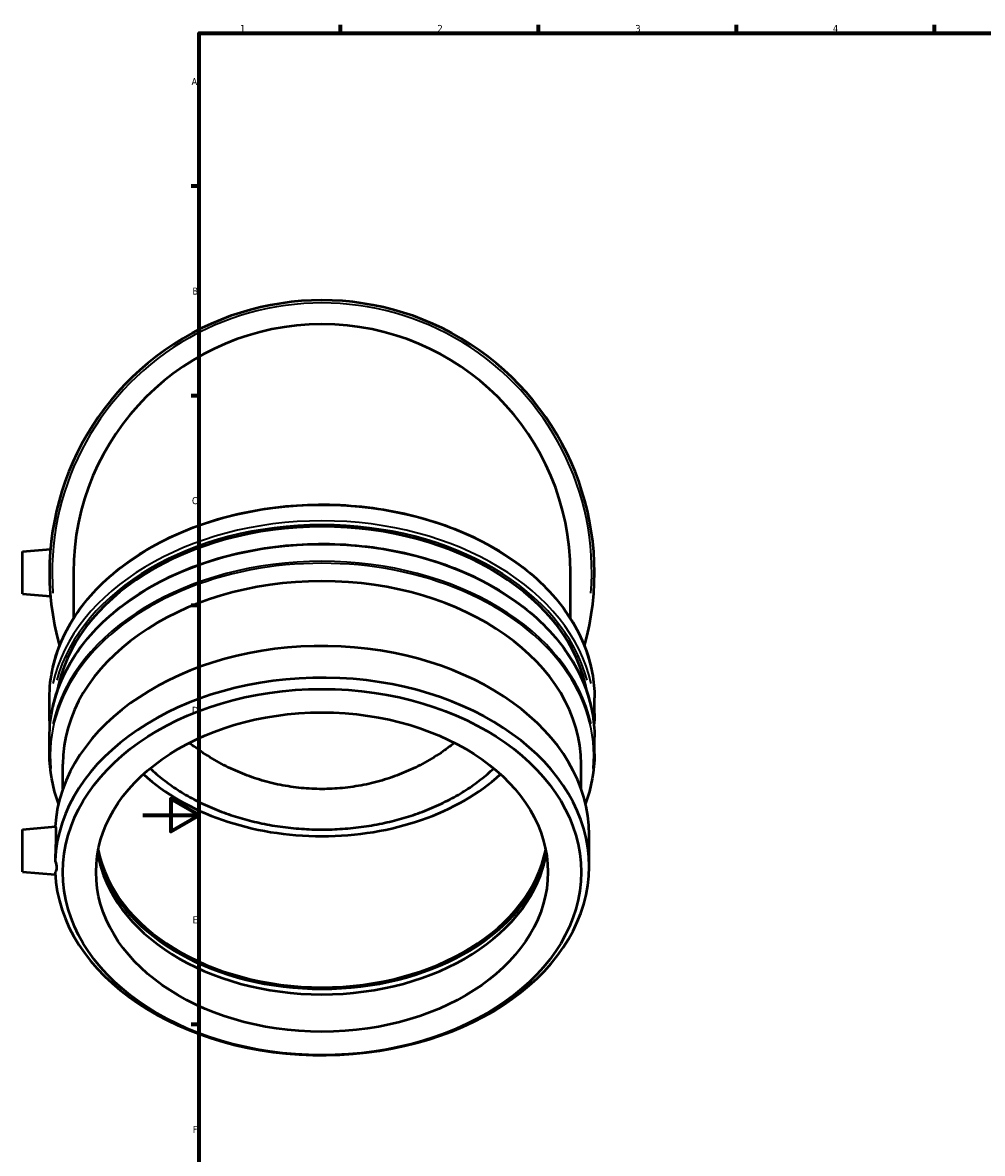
# Model space of a CAD drawing. Header units: millimetres. Extents: x -43 to 1144, y -318 to 1203.
# Tile 3 of 10: x -43 to 297, y 177 to 578. Entities that reach past the tile are written whole.
import ezdxf

# ---------------------------------------------------------------- set-up
doc = ezdxf.new("R2010")
doc.units = ezdxf.units.MM
for name, color, linetype, lineweight in [('Border (ISO)', 7, 'Continuous', 70), ('Visible (ISO)', 7, 'Continuous', 50), ('Visible Narrow (ISO)', 7, 'Continuous', 35)]:
    doc.layers.add(name, color=color, linetype=linetype, lineweight=lineweight)
doc.styles.add('Note Text (ISO)', font='tahoma.ttf')

# ---------------------------------------------------------------- blocks, each defined once
blk = doc.blocks.new('Borders Default Border')
at = {"layer": 'Border (ISO)'}
for p, q in [((70.08, 574), (70.08, 576.9)), ((140.17, 574), (140.17, 576.9)), ((210.25, 574), (210.25, 576.9)), ((280.33, 574), (280.33, 576.9)), ((20, 519.75), (17.1, 519.75)), ((20, 445.5), (17.1, 445.5)), ((20, 371.25), (17.1, 371.25)), ((20, 222.75), (17.1, 222.75))]:
    blk.add_line(p, q, dxfattribs=at)
at = {"layer": 'Border (ISO)', "flags": 128}
for points in [[(20, 20), (20, 574), (821, 574), (821, 20), (20, 20)], [(0, 297), (20, 297), (10, 302.77), (10, 291.23), (20, 297)]]:
    blk.add_lwpolyline(points, dxfattribs=at)
at = {"layer": 'Border (ISO)', "color": 232, "true_color": 0xca0064, "char_height": 2.5, "attachment_point": 7, "style": 'Note Text (ISO)'}
for s, insert in [('1', (34.48, 574.4)), ('2', (104.37, 574.4)), ('3', (174.43, 574.35)), ('4', (244.42, 574.4)), ('A', (17.29, 555.62)), ('B', (17.59, 481.37)), ('C', (17.43, 407.08)), ('D', (17.43, 332.88)), ('E', (17.64, 258.63)), ('F', (17.7, 184.38))]:
    blk.add_mtext(s, dxfattribs=dict(at, insert=insert))

msp = doc.modelspace()

# ---------------------------------------------------------------- linework, layer by layer
at = {"layer": 'Visible (ISO)'}
for p, q in [((-42.525, 390.384), (-32.662, 391.247)), ((-42.525, 375.384), (-42.525, 390.384)), ((-24.525, 382.884), (-24.525, 366.613)), ((151.475, 366.613), (151.475, 382.884)), ((-42.525, 375.384), (-32.662, 374.521)), ((-33.025, 332.99), (-33.025, 338.477)), ((159.975, 332.99), (159.975, 338.477)), ((-33.025, 318.653), (-33.025, 324.54)), ((159.975, 318.653), (159.975, 324.54)), ((-28.258, 306.288), (-28.258, 314.999)), ((155.208, 306.288), (155.208, 314.999)), ((-42.525, 291.915), (-30.903, 292.932)), ((-42.525, 276.915), (-42.525, 291.915)), ((158.045, 278.798), (158.045, 290.031)), ((-42.525, 276.915), (-31.007, 275.907))]:
    msp.add_line(p, q, dxfattribs=at)
for radius, start, end in [(96.5, 344.3939, 195.6061), (88, 0, 180)]:
    msp.add_arc((63.475, 382.884), radius, start, end, dxfattribs=at)
for centre, major_axis, start_param, end_param in [((63.475, 332.307), (-94.57, 0), 3.2636863, 6.1610916), ((63.475, 314.999), (-91.733, 0), 3.1415927, 6.2831853), ((63.475, 290.031), (-94.57, 0), 3.1415927, 6.2399356), ((63.475, 278.798), (-94.57, 0), 0.0321359, 6.2510494), ((63.475, 346.089), (-80, 0), 0.6592194, 2.4823733), ((63.475, 292.525), (80, 0), 3.2810999, 6.1436781), ((63.475, 290.031), (80, 0), 3.2588795, 6.1658985), ((63.475, 292.525), (80.749, 0), 3.3771682, 6.0476098)]:
    msp.add_ellipse(centre, major_axis=major_axis, ratio=0.7071068, start_param=start_param, end_param=end_param, dxfattribs=at)
for major_axis in [(-91.733, 0), (-80, 0)]:
    msp.add_ellipse((63.475, 276.792), major_axis=major_axis, ratio=0.7071068, dxfattribs=at)
for points, knots in [([(-33.025, 338.477), (-33.025, 345.756), (-31.379, 353.032), (-24.965, 366.864), (-20.185, 373.414), (-7.957, 385.141), (-0.496, 390.309), (16.345, 398.723), (25.726, 401.964), (45.45, 406.187), (55.789, 407.168), (76.382, 406.773), (86.631, 405.396), (106.007, 400.422), (115.131, 396.824), (131.326, 387.762), (138.395, 382.3), (149.744, 370.061), (154.028, 363.288), (158.869, 350.428), (159.975, 344.453), (159.975, 338.477)], [0, 0, 0, 0, 0.3168475, 0.3168475, 0.6352728, 0.6352728, 0.9556899, 0.9556899, 1.2767806, 1.2767806, 1.5979344, 1.5979344, 1.9190713, 1.9190713, 2.2402278, 2.2402278, 2.5612705, 2.5612705, 2.8814439, 2.8814439, 3.1415927, 3.1415927, 3.1415927, 3.1415927]), ([(-33.025, 324.54), (-33.025, 331.819), (-31.379, 339.095), (-24.965, 352.927), (-20.185, 359.477), (-7.957, 371.204), (-0.496, 376.372), (16.345, 384.786), (25.726, 388.027), (45.45, 392.25), (55.789, 393.231), (76.382, 392.835), (86.631, 391.459), (106.007, 386.485), (115.131, 382.887), (131.326, 373.825), (138.395, 368.363), (149.744, 356.124), (154.028, 349.351), (158.869, 336.491), (159.975, 330.516), (159.975, 324.54)], [0, 0, 0, 0, 0.3168475, 0.3168475, 0.6352728, 0.6352728, 0.9556899, 0.9556899, 1.2767806, 1.2767806, 1.5979344, 1.5979344, 1.9190713, 1.9190713, 2.2402278, 2.2402278, 2.5612705, 2.5612705, 2.8814439, 2.8814439, 3.1415927, 3.1415927, 3.1415927, 3.1415927]), ([(110.434, 322.59), (108.896, 321.375), (107.292, 320.203), (103.518, 317.669), (101.316, 316.349), (96.888, 313.982), (94.661, 312.935), (90.331, 311.132), (88.028, 310.293), (83.249, 308.824), (80.772, 308.194), (75.768, 307.192), (73.24, 306.82), (68.264, 306.337), (65.815, 306.226), (61.135, 306.226), (58.686, 306.337), (53.71, 306.82), (51.182, 307.192), (46.178, 308.194), (43.701, 308.824), (38.922, 310.293), (36.619, 311.132), (32.289, 312.935), (30.062, 313.982), (25.634, 316.349), (23.432, 317.669), (19.658, 320.203), (18.054, 321.375), (16.516, 322.59)], [17.7769708, 17.7769708, 17.7769708, 17.7769708, 18.3228442, 18.3228442, 19.0278683, 19.0278683, 19.7328923, 19.7328923, 20.4349459, 20.4349459, 21.1369995, 21.1369995, 21.8390532, 21.8390532, 22.5411068, 22.5411068, 23.2431604, 23.2431604, 23.945214, 23.945214, 24.6472677, 24.6472677, 25.3493213, 25.3493213, 26.0543453, 26.0543453, 26.7593694, 26.7593694, 27.3052428, 27.3052428, 27.3052428, 27.3052428]), ([(2.652, 313.539), (3.372, 312.857), (4.11, 312.19), (6.459, 310.168), (8.12, 308.879), (11.44, 306.522), (13.254, 305.346), (17.122, 303.082), (19.177, 301.994), (23.432, 299.975), (25.634, 299.041), (30.062, 297.368), (32.289, 296.627), (36.619, 295.352), (38.922, 294.759), (43.701, 293.72), (46.178, 293.275), (51.182, 292.566), (53.71, 292.303), (58.686, 291.962), (61.135, 291.883), (65.815, 291.883), (68.264, 291.962), (73.24, 292.303), (75.768, 292.566), (80.772, 293.275), (83.249, 293.72), (88.028, 294.759), (90.331, 295.352), (94.661, 296.627), (96.888, 297.368), (101.316, 299.041), (103.518, 299.975), (107.773, 301.994), (109.828, 303.082), (113.696, 305.346), (115.51, 306.522), (118.83, 308.879), (120.491, 310.168), (122.84, 312.19), (123.578, 312.857), (124.298, 313.539)], [15.8735917, 15.8735917, 15.8735917, 15.8735917, 16.2064571, 16.2064571, 16.9127962, 16.9127962, 17.6178202, 17.6178202, 18.3228442, 18.3228442, 19.0278683, 19.0278683, 19.7328923, 19.7328923, 20.4349459, 20.4349459, 21.1369995, 21.1369995, 21.8390532, 21.8390532, 22.5411068, 22.5411068, 23.2431604, 23.2431604, 23.945214, 23.945214, 24.6472677, 24.6472677, 25.3493213, 25.3493213, 26.0543453, 26.0543453, 26.7593694, 26.7593694, 27.4643934, 27.4643934, 28.1694174, 28.1694174, 28.8757565, 28.8757565, 29.2086219, 29.2086219, 29.2086219, 29.2086219]), ([(-30.903, 292.932), (-30.903, 292.932), (-30.903, 292.932), (-30.854, 292.935), (-30.803, 292.725), (-30.729, 291.861), (-30.709, 291.206), (-30.709, 289.692), (-30.729, 288.733), (-30.803, 286.632), (-30.854, 285.491), (-30.951, 283.353), (-31.003, 282.214), (-31.041, 281.093), (-31.044, 281.02), (-31.046, 280.947)], [1.9250883, 1.9250883, 1.9250883, 1.9250883, 1.9257513, 1.9257513, 2.2469048, 2.2469048, 2.5680582, 2.5680582, 2.8892117, 2.8892117, 3.2103652, 3.2103652, 3.5312263, 3.5312263, 3.5536926, 3.5536926, 3.5536926, 3.5536926]), ([(-31.046, 280.947), (-31.015, 280.866), (-30.985, 280.785), (-30.648, 279.847), (-30.485, 279.03), (-30.485, 277.704), (-30.648, 277.139), (-30.985, 276.718), (-31.015, 276.683), (-31.046, 276.65)], [1.52262875, 1.52262875, 1.52262875, 1.52262875, 1.54914018, 1.54914018, 1.83052548, 1.83052548, 2.11191077, 2.11191077, 2.1384222, 2.1384222, 2.1384222, 2.1384222])]:
    msp.add_open_spline(points, degree=3, knots=knots, dxfattribs=at)
for points in [[(-32.842, 328.765), (-32.964, 330.171), (-33.025, 331.58), (-33.025, 332.99)], [(159.975, 332.99), (159.975, 331.58), (159.914, 330.171), (159.792, 328.765)], [(-29.798, 301.068), (-31.936, 306.792), (-33.025, 312.722), (-33.025, 318.653)], [(159.975, 318.653), (159.975, 312.722), (158.886, 306.792), (156.748, 301.068)]]:
    msp.add_open_spline(points, degree=3, dxfattribs=at)
at = {"layer": 'Visible Narrow (ISO)'}
msp.add_arc((63.475, 382.884), 95.535, 355.62916, 184.37084, dxfattribs=at)
for centre, major_axis, start_param, end_param in [((63.475, 338.477), (-96.5, 0), 3.2986723, 6.1261057), ((63.475, 332.99), (96.5, 0), 0.1570796, 2.984513), ((63.475, 332.307), (-95.535, 0), 3.3272257, 6.0975523), ((63.475, 324.54), (-96.5, 0), 3.2986723, 6.1261057), ((63.475, 318.17), (-96.217, 0), 3.0732701, 6.3515078), ((63.475, 318.653), (96.5, 0), 0.1570796, 2.984513)]:
    msp.add_ellipse(centre, major_axis=major_axis, ratio=0.7071068, start_param=start_param, end_param=end_param, dxfattribs=at)

# ---------------------------------------------------------------- block references
msp.add_blockref('Borders Default Border', (0, 0))

doc.saveas('drawing.dxf')
